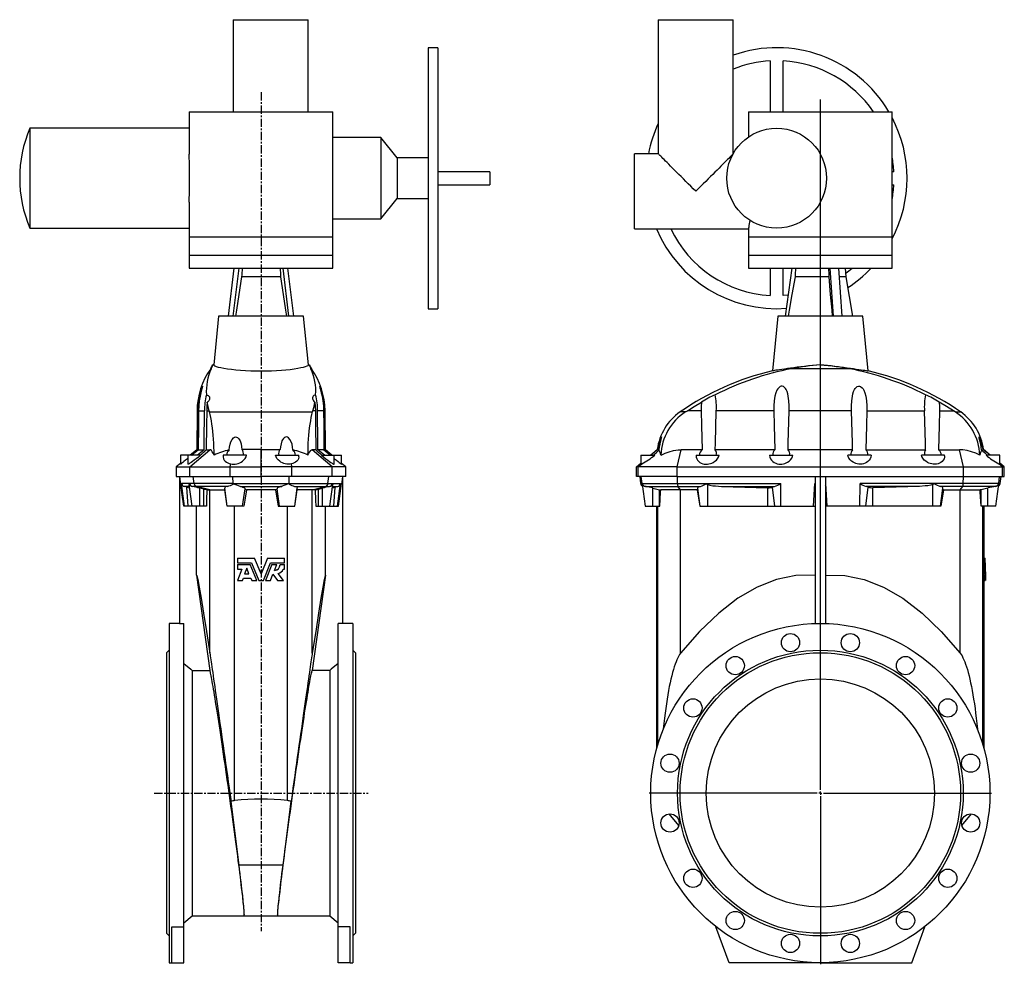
# Model space of a CAD drawing. Extents: x -481 to 1028, y -500 to 1739.
# Tile 2 of 2: x -481 to 1028, y 291 to 1739. Entities that reach past the tile are written whole.
import ezdxf

# ---------------------------------------------------------------- set-up
doc = ezdxf.new("R2010")
doc.units = 0
doc.linetypes.add('CENTERX2', pattern=[20.32, 12.7, -2.54, 2.54, -2.54])
doc.layers.get('0').update_dxf_attribs({"linetype": 'CONTINUOUS'})
doc.layers.add('FORMAT', color=7, linetype='CONTINUOUS')

# ---------------------------------------------------------------- blocks, each defined once
blk = doc.blocks.new('SW_CENTERMARKSYMBOL_0')
at = {"layer": 'FORMAT', "color": 0}
for p, q in [((0, 5), (0, 1063.1)), ((-5, 0), (-262.5, 0)), ((0, 0), (-2.5, 0)), ((0, 0), (0, 2.5)), ((0, 0), (0, -2.5)), ((0, 0), (2.5, 0)), ((5, 0), (262.5, 0)), ((0, -5), (0, -262.5))]:
    blk.add_line(p, q, dxfattribs=at)

msp = doc.modelspace()

# ---------------------------------------------------------------- linework, layer by layer
at = {"color": 7, "linetype": 'CONTINUOUS'}
for p, q in [((-153.6, 1739.4), (-153.6, 1598.4)), ((-153.6, 1739.4), (-38.6, 1739.4)), ((-38.6, 1598.4), (-38.6, 1739.4)), ((497.9, 1739.4), (497.9, 1533.9)), ((497.9, 1739.4), (612.9, 1739.4)), ((612.9, 1534.2), (612.9, 1739.4)), ((159.9, 1696.4), (144.9, 1696.4)), ((144.9, 1696.4), (144.9, 1296.4)), ((159.9, 1696.4), (159.9, 1296.4)), ((669.4, 1676.1), (669.4, 1598.4)), ((689.4, 1598.4), (689.4, 1676.1)), ((-221.1, 1598.4), (-221.1, 1533.3)), ((-221.1, 1598.4), (-1.1, 1598.4)), ((-1.1, 1406.4), (-1.1, 1598.4)), ((636.4, 1598.4), (636.4, 1559.7)), ((636.4, 1598.4), (856.4, 1598.4)), ((856.4, 1406.4), (856.4, 1598.4)), ((-221.1, 1572.9), (-465.6, 1572.9)), ((-465.6, 1572.9), (-465.6, 1419.9)), ((72.6, 1558.8), (-1.1, 1558.8)), ((97.4, 1527.7), (72.6, 1558.8)), ((72.6, 1558.8), (72.6, 1434)), ((144.9, 1527.7), (97.4, 1527.7)), ((97.4, 1527.7), (97.4, 1465.1)), ((497.9, 1533.9), (461.4, 1533.9)), ((461.4, 1418.9), (461.4, 1533.9)), ((239.9, 1506.4), (159.9, 1506.4)), ((239.9, 1506.4), (239.9, 1486.4)), ((859.1, 1506.4), (856.4, 1506.4)), ((159.9, 1486.4), (239.9, 1486.4)), ((856.4, 1486.4), (859.1, 1486.4)), ((72.6, 1434), (97.4, 1465.1)), ((97.4, 1465.1), (144.9, 1465.1)), ((-221.1, 1459.5), (-221.1, 1406.4)), ((-465.6, 1419.9), (-221.1, 1419.9)), ((-1.1, 1434), (72.6, 1434)), ((636.4, 1420.9), (636.4, 1406.4)), ((-221.1, 1406.4), (-221.1, 1378.4)), ((-1.1, 1378.4), (-1.1, 1406.4)), ((461.4, 1418.9), (636.4, 1418.9)), ((636.4, 1406.4), (636.4, 1378.4)), ((856.4, 1378.4), (856.4, 1406.4)), ((-221.1, 1378.4), (-221.1, 1358.4)), ((-1.1, 1358.4), (-1.1, 1378.4)), ((636.4, 1378.4), (636.4, 1358.4)), ((856.4, 1358.4), (856.4, 1378.4)), ((-221.1, 1358.4), (-1.1, 1358.4)), ((-161.2, 1284.9), (-152.3, 1358.4)), ((-153.7, 1284.9), (-144.8, 1358.4)), ((-68.5, 1284.9), (-77.4, 1358.4)), ((-61, 1284.9), (-69.9, 1358.4)), ((636.4, 1358.4), (856.4, 1358.4)), ((669.4, 1358.4), (669.4, 1316.7)), ((689.4, 1316.7), (689.4, 1358.4)), ((692.9, 1284.9), (703.2, 1358.4)), ((766.7, 1284.9), (761.5, 1358.4)), ((779.7, 1284.9), (774.5, 1358.4)), ((785.8, 1345.4), (785.1, 1358.4)), ((796.4, 1284.9), (785.8, 1345.2)), ((-176.1, 1284.9), (-183.7, 1210.3)), ((-46.1, 1284.9), (-176.1, 1284.9)), ((-38.5, 1210.3), (-46.1, 1284.9)), ((144.9, 1296.4), (159.9, 1296.4)), ((681.4, 1284.9), (672.9, 1201)), ((746.4, 1284.9), (681.4, 1284.9)), ((811.4, 1284.9), (746.4, 1284.9)), ((819.9, 1201), (811.4, 1284.9)), ((-183.7, 1210.3), (-185.1, 1210.3)), ((-38.5, 1210.3), (-37.1, 1210.3)), ((746.4, 1210.3), (746.4, 1210.3)), ((-209.2, 1139.9), (-209.7, 1080.2)), ((-190.2, 1138.1), (-190.7, 1139.9)), ((-32, 1138.1), (-31.5, 1139.9)), ((-12.5, 1080.2), (-13, 1139.9)), ((539.7, 1138.1), (542.5, 1139.9)), ((953.1, 1138.1), (950.3, 1139.9)), ((-234.6, 1071.9), (-234.6, 1058)), ((-223.1, 1071.9), (-234.6, 1071.9)), ((-223.1, 1071.9), (-223.1, 1058.2)), ((-203.7, 1071.9), (-223.1, 1071.9)), ((-209.7, 1080.2), (-219.6, 1071.9)), ((-208.7, 1080.2), (-209.7, 1080.2)), ((-207.6, 1080.2), (-198.2, 1080.2)), ((-195.1, 1080.2), (-189.4, 1080.2)), ((-169.1, 1071.9), (-169.1, 1069.5)), ((-133.3, 1071.9), (-169.1, 1071.9)), ((-88.9, 1071.9), (-53.1, 1071.9)), ((-53.1, 1069.5), (-53.1, 1071.9)), ((-27, 1080.2), (-32.8, 1080.2)), ((-14.6, 1080.2), (-24, 1080.2)), ((-18.5, 1071.9), (0.9, 1071.9)), ((-13.5, 1080.2), (-12.5, 1080.2)), ((-2.5, 1071.9), (-12.5, 1080.2)), ((0.9, 1058.2), (0.9, 1071.9)), ((0.9, 1071.9), (12.4, 1071.9)), ((12.4, 1058), (12.4, 1071.9)), ((471.4, 1071.9), (471.4, 1058.3)), ((471.4, 1071.9), (492.4, 1071.9)), ((485.9, 1071.9), (496.4, 1080.7)), ((565.2, 1080.2), (532.9, 1080.2)), ((555.9, 1071.9), (555.9, 1070.7)), ((555.9, 1071.9), (591.5, 1071.9)), ((676.8, 1080.2), (585.2, 1080.2)), ((668.4, 1071.9), (704.3, 1071.9)), ((795.9, 1080.2), (697, 1080.2)), ((824.4, 1071.9), (788.6, 1071.9)), ((816.1, 1080.2), (907.6, 1080.2)), ((936.9, 1071.9), (901.4, 1071.9)), ((927.6, 1080.2), (959.9, 1080.2)), ((936.9, 1070.7), (936.9, 1071.9)), ((1007, 1071.9), (996.4, 1080.7)), ((1021.4, 1071.9), (1000.4, 1071.9)), ((1021.4, 1058.3), (1021.4, 1071.9)), ((-234.6, 1059.3), (-241.1, 1053.9)), ((-158.5, 1053.9), (-157.6, 1058.7)), ((-63.7, 1053.9), (-64.6, 1058.7)), ((18.9, 1053.9), (12.4, 1059.3)), ((464.4, 1053.9), (471.4, 1059.8)), ((467, 1053.9), (472.7, 1058.7)), ((1025.9, 1053.9), (1020.2, 1058.7)), ((1028.4, 1053.9), (1021.4, 1059.8)), ((-241.1, 1053.9), (-241.1, 1038.9)), ((-241.1, 1053.9), (-220.2, 1053.9)), ((-220.2, 1053.9), (-158.5, 1053.9)), ((-158.5, 1053.9), (-111.1, 1053.9)), ((-158.5, 1038.9), (-158.5, 1053.9)), ((-63.7, 1053.9), (-111.1, 1053.9)), ((-63.7, 1038.9), (-63.7, 1053.9)), ((-2, 1053.9), (-63.7, 1053.9)), ((18.9, 1053.9), (-2, 1053.9)), ((18.9, 1038.9), (18.9, 1053.9)), ((464.4, 1038.9), (464.4, 1053.9)), ((467, 1053.9), (464.4, 1053.9)), ((467, 1038.9), (467, 1053.9)), ((527, 1053.9), (467, 1053.9)), ((527, 1053.9), (965.9, 1053.9)), ((965.9, 1053.9), (1025.9, 1053.9)), ((1025.9, 1038.9), (1025.9, 1053.9)), ((1025.9, 1053.9), (1028.4, 1053.9)), ((1028.4, 1038.9), (1028.4, 1053.9)), ((-241.1, 1038.9), (-220.2, 1038.9)), ((-236.1, 1038.9), (-236.1, 813.8)), ((-229.7, 993.9), (-234.6, 1028.2)), ((-216.7, 993.9), (-221.3, 1026.9)), ((-220.2, 1038.9), (-158.5, 1038.9)), ((-158.5, 1038.9), (-111.1, 1038.9)), ((-63.7, 1038.9), (-111.1, 1038.9)), ((-2, 1038.9), (-63.7, 1038.9)), ((-5.5, 993.9), (-0.9, 1026.9)), ((18.9, 1038.9), (-2, 1038.9)), ((7.5, 993.9), (12.4, 1028.2)), ((13.9, 1038.9), (13.9, 813.8)), ((467, 1038.9), (464.4, 1038.9)), ((527, 1038.9), (467, 1038.9)), ((469.4, 1038.9), (470.9, 1028.2)), ((473, 1027.2), (477.7, 993.9)), ((527, 1038.9), (965.9, 1038.9)), ((735.9, 993.9), (737.8, 1028.2)), ((738.4, 1038.9), (738.4, 813.8)), ((754.4, 1038.9), (754.4, 813.8)), ((756.9, 993.9), (755, 1028.2)), ((965.9, 1038.9), (1025.9, 1038.9)), ((1015.2, 993.9), (1019.9, 1027.2)), ((1021.9, 1028.2), (1023.4, 1038.9)), ((1025.9, 1038.9), (1028.4, 1038.9)), ((-199, 1019.7), (-205.1, 1021.3)), ((-194.2, 1018.5), (-189.6, 1018.5)), ((-189.6, 1018.5), (-166.5, 1018.5)), ((-162.9, 993.9), (-166.7, 1021.5)), ((-166.4, 1018.9), (-166.5, 1018.5)), ((-139.3, 993.9), (-135.6, 1020.3)), ((-88.9, 1018.5), (-133.3, 1018.5)), ((-82.9, 993.9), (-86.6, 1020.3)), ((-59.3, 993.9), (-55.5, 1021.5)), ((-55.8, 1018.9), (-55.7, 1018.5)), ((-32.6, 1018.5), (-55.7, 1018.5)), ((-28, 1018.5), (-32.6, 1018.5)), ((-23.2, 1019.7), (-17.1, 1021.3)), ((489.4, 1021.5), (499.8, 1018.9)), ((499.8, 1018.9), (501.7, 1018.5)), ((532.1, 1018.5), (501.7, 1018.5)), ((557.5, 1018.5), (532.1, 1018.5)), ((562.4, 993.9), (558.5, 1021.3)), ((594.6, 1024), (666, 1022)), ((898.3, 1024), (826.9, 1022)), ((930.5, 993.9), (934.3, 1021.3)), ((935.4, 1018.5), (960.8, 1018.5)), ((960.8, 1018.5), (991.2, 1018.5)), ((993, 1018.9), (991.2, 1018.5)), ((1003.4, 1021.5), (993, 1018.9)), ((-228.2, 993.9), (-229.7, 993.9)), ((-222.6, 993.9), (-228.2, 993.9)), ((-216.7, 993.9), (-222.6, 993.9)), ((-205.1, 993.9), (-216.7, 993.9)), ((-210.1, 887.7), (-210.1, 993.9)), ((-199, 993.9), (-205.1, 993.9)), ((-194.9, 993.9), (-199, 993.9)), ((-139.3, 993.9), (-162.9, 993.9)), ((-162.9, 993.9), (-162.9, 993.9)), ((-137.5, 993.9), (-139.3, 993.9)), ((-84.7, 993.9), (-82.9, 993.9)), ((-82.9, 993.9), (-59.3, 993.9)), ((-59.3, 993.9), (-59.3, 993.9)), ((-27.3, 993.9), (-23.2, 993.9)), ((-23.2, 993.9), (-17.1, 993.9)), ((-17.1, 993.9), (-5.5, 993.9)), ((-12.1, 887.7), (-12.1, 993.9)), ((-5.5, 993.9), (0.4, 993.9)), ((0.4, 993.9), (6, 993.9)), ((6, 993.9), (7.5, 993.9)), ((477.7, 993.9), (489.4, 993.9)), ((489.4, 993.9), (499.8, 993.9)), ((495.4, 993.9), (495.4, 621.7)), ((499.8, 993.9), (500.1, 993.9)), ((561.7, 993.9), (562.4, 993.9)), ((562.4, 993.9), (573.9, 993.9)), ((573.9, 993.9), (666, 993.9)), ((666, 993.9), (676.5, 993.9)), ((676.5, 993.9), (685.8, 993.9)), ((685.8, 993.9), (735.9, 993.9)), ((735.9, 993.9), (738.4, 993.9)), ((756.9, 993.9), (754.4, 993.9)), ((807, 993.9), (756.9, 993.9)), ((816.3, 993.9), (807, 993.9)), ((826.9, 993.9), (816.3, 993.9)), ((918.9, 993.9), (826.9, 993.9)), ((930.5, 993.9), (918.9, 993.9)), ((931.2, 993.9), (930.5, 993.9)), ((993, 993.9), (992.8, 993.9)), ((1003.4, 993.9), (993, 993.9)), ((997.4, 913.9), (997.4, 993.9)), ((1015.2, 993.9), (1003.4, 993.9)), ((-147.2, 913.9), (-120.9, 913.9)), ((-147.2, 913.9), (-147.2, 906.8)), ((-147.2, 906.8), (-125.8, 906.8)), ((-125.8, 906.8), (-114.7, 879.6)), ((-111.1, 889.9), (-120.9, 913.9)), ((-120.9, 913.9), (-120.9, 913.9)), ((-111.1, 889.9), (-120.9, 913.9)), ((-101.3, 913.9), (-111.1, 889.9)), ((-101.3, 913.9), (-111.1, 889.9)), ((-107.5, 879.6), (-96.4, 906.8)), ((-101.3, 913.9), (-75, 913.9)), ((-101.3, 913.9), (-101.3, 913.9)), ((-96.4, 906.8), (-75, 906.8)), ((-75, 906.8), (-75, 913.9)), ((995.9, 913.9), (995.9, 906.8)), ((995.9, 913.9), (997.9, 913.9)), ((995.9, 906.8), (997.9, 906.8)), ((997.2, 906.8), (997.2, 904)), ((997.9, 913.9), (999.3, 913.9)), ((997.9, 913.9), (997.9, 906.8)), ((997.9, 906.8), (999.2, 906.8)), ((999.2, 906.8), (999.4, 879.6)), ((999.4, 889.9), (999.3, 913.9)), ((-147.2, 904), (-147.2, 897.2)), ((-147.2, 904), (-127.7, 904)), ((-147.2, 897.2), (-140.5, 897.2)), ((-140.5, 897.2), (-147.2, 879.6)), ((-133.1, 898.4), (-136.4, 889.9)), ((-133, 898.4), (-136.2, 889.9)), ((-129.6, 889.9), (-133.1, 898.4)), ((-117.7, 879.6), (-127.7, 904)), ((-127.6, 904), (-127.7, 904)), ((-117.6, 879.6), (-127.6, 904)), ((-94.6, 904), (-104.5, 879.6)), ((-94.5, 904), (-104.5, 879.6)), ((-94.5, 904), (-94.6, 904)), ((-94.5, 904), (-86.8, 904)), ((-90.5, 895.1), (-86.8, 904)), ((-81.8, 904), (-82, 904)), ((-81.8, 904), (-75, 904)), ((-77, 897.2), (-75, 897.2)), ((-75, 897.2), (-75, 904)), ((995.9, 904), (995.9, 897.2)), ((995.9, 904), (997.9, 904)), ((996.4, 897.2), (995.9, 879.6)), ((995.9, 897.2), (997.9, 897.2)), ((997.9, 904), (997.9, 897.2)), ((997.9, 904), (999.1, 904)), ((998.4, 897.2), (997.9, 879.6)), ((997.9, 897.2), (998.4, 897.2)), ((998.8, 898.4), (998.7, 889.9)), ((999, 889.9), (998.8, 898.4)), ((999.4, 879.6), (999.1, 904)), ((-210.1, 887.7), (-189.5, 741.7)), ((-147.2, 879.6), (-139.6, 879.6)), ((-139.6, 879.6), (-138.1, 883.4)), ((-139.5, 879.6), (-139.6, 879.6)), ((-139.5, 879.6), (-138, 883.4)), ((-138.1, 883.4), (-126.9, 883.4)), ((-136.4, 889.9), (-129.6, 889.9)), ((-126.9, 883.4), (-125.4, 879.6)), ((-125.4, 879.6), (-117.7, 879.6)), ((-117.6, 879.6), (-117.7, 879.6)), ((-114.7, 879.6), (-107.5, 879.6)), ((-104.5, 879.6), (-104.5, 879.6)), ((-104.5, 879.6), (-96.8, 879.6)), ((-96.8, 879.6), (-92.9, 889.2)), ((-93, 889.2), (-85.7, 879.6)), ((-92.9, 889.2), (-85.6, 879.6)), ((-85.6, 879.6), (-85.7, 879.6)), ((-85.6, 879.6), (-76.7, 879.6)), ((-76.7, 879.6), (-84.9, 890.5)), ((-12.1, 887.7), (-32.6, 741.7)), ((995.9, 879.6), (997.9, 879.6)), ((997.2, 879.6), (997.4, 879.6)), ((997.4, 621.7), (997.4, 879.6)), ((997.9, 879.6), (998.4, 879.6)), ((998.4, 879.6), (998.5, 883.4)), ((998.5, 883.4), (999.1, 883.4)), ((998.6, 879.6), (999.2, 879.6)), ((998.7, 889.9), (999, 889.9)), ((999.1, 883.4), (999.2, 879.6)), ((999.4, 879.6), (999.4, 889.9)), ((999.4, 879.6), (999.4, 879.6)), ((-236.1, 813.9), (-252.1, 813.9)), ((-252.1, 813.9), (-252.1, 293.9)), ((-236.1, 813.8), (-229.6, 813.8)), ((-229.6, 349), (-229.6, 813.8)), ((13.9, 813.8), (7.4, 813.8)), ((7.4, 349), (7.4, 813.8)), ((29.9, 813.9), (13.9, 813.9)), ((29.9, 813.9), (29.9, 293.9)), ((-252.1, 772.9), (-256.1, 768.9)), ((33.9, 768.9), (29.9, 772.9)), ((-256.1, 768.9), (-256.1, 338.9)), ((33.9, 768.9), (33.9, 338.9)), ((-216.5, 741.7), (-216.5, 365.9)), ((-216.5, 741.7), (-189.5, 741.7)), ((-5.7, 741.7), (-32.6, 741.7)), ((-5.7, 741.7), (-5.7, 365.9)), ((-144.8, 443.2), (-157.1, 541.2)), ((-77.4, 443.2), (-65.1, 541.2)), ((529.4, 504.2), (514.5, 522)), ((963.4, 504.2), (978.3, 522)), ((-229.6, 354.9), (-216.5, 365.9)), ((-216.5, 365.9), (-136.9, 365.9)), ((-136.9, 365.9), (-85.3, 365.9)), ((-85.3, 365.9), (-5.7, 365.9)), ((-5.7, 365.9), (7.4, 354.9)), ((-247.6, 349), (-229.6, 349)), ((-247.6, 293.9), (-247.6, 349)), ((-229.6, 293.9), (-229.6, 349)), ((25.4, 349), (7.4, 349)), ((7.4, 293.9), (7.4, 349)), ((25.4, 293.9), (25.4, 349)), ((606.4, 293.9), (586.4, 349)), ((886.4, 293.9), (906.5, 349)), ((-256.1, 338.9), (-252.1, 334.9)), ((29.9, 334.9), (33.9, 338.9)), ((-252.1, 293.9), (-247.6, 293.9)), ((-247.6, 293.9), (-229.6, 293.9)), ((25.4, 293.9), (7.4, 293.9)), ((25.4, 293.9), (29.9, 293.9)), ((746.4, 293.9), (606.4, 293.9)), ((746.4, 293.9), (886.4, 293.9))]:
    msp.add_line(p, q, dxfattribs=at)
at = {"color": 8, "linetype": 'CONTINUOUS'}
for p, q in [((-221.1, 1406.4), (-1.1, 1406.4)), ((636.4, 1406.4), (746.4, 1406.4)), ((746.4, 1406.4), (856.4, 1406.4)), ((-221.1, 1378.4), (-1.1, 1378.4)), ((636.4, 1378.4), (856.4, 1378.4)), ((-81.4, 1345.4), (-140.8, 1345.4)), ((-81.4, 1345.2), (-140.8, 1345.2)), ((759.2, 1345.4), (707.8, 1345.4)), ((759.3, 1345.2), (707.8, 1345.2)), ((785.8, 1345.4), (775.4, 1345.4)), ((785.8, 1345.2), (775.4, 1345.2)), ((-187.4, 1204.4), (-188.3, 1204.4)), ((-34.8, 1204.4), (-33.9, 1204.4)), ((790.4, 1204.4), (702.5, 1204.4)), ((-208.2, 1139.9), (-209.2, 1139.9)), ((-207, 1139.9), (-197.9, 1139.9)), ((-194.4, 1139.9), (-190.7, 1139.9)), ((-190.2, 1138.1), (-32, 1138.1)), ((-27.8, 1139.9), (-31.5, 1139.9)), ((-15.2, 1139.9), (-24.3, 1139.9)), ((-14, 1139.9), (-13, 1139.9)), ((539.7, 1138.1), (531.3, 1138.1)), ((563.7, 1139.9), (542.5, 1139.9)), ((675.2, 1139.9), (586.8, 1139.9)), ((794.3, 1139.9), (698.6, 1139.9)), ((817.6, 1139.9), (906, 1139.9)), ((929.1, 1139.9), (950.3, 1139.9)), ((953.1, 1138.1), (961.5, 1138.1)), ((-220.2, 1053.9), (-189.4, 1080.2)), ((-111.1, 1053.9), (-111.1, 1080.7)), ((-2, 1053.9), (-32.8, 1080.2)), ((527, 1053.9), (532.9, 1080.2)), ((965.9, 1053.9), (959.9, 1080.2)), ((-220.2, 1038.9), (-220.2, 1053.9)), ((-111.1, 1038.9), (-111.1, 1053.9)), ((-2, 1038.9), (-2, 1053.9)), ((527, 1038.9), (527, 1053.9)), ((965.9, 1038.9), (965.9, 1053.9)), ((-234.6, 1028.2), (-234.6, 1028.2)), ((-221.3, 1028.2), (-233, 1028.2)), ((-228.2, 993.9), (-233, 1028.2)), ((-213.7, 1028.2), (-221.3, 1028.2)), ((-213.7, 1028.2), (-215.2, 1038.9)), ((-154, 1028.2), (-213.7, 1028.2)), ((-154, 1028.2), (-154.2, 1038.9)), ((-154, 1028.2), (-68.2, 1028.2)), ((-68.2, 1028.2), (-68, 1038.9)), ((-68.2, 1028.2), (-8.5, 1028.2)), ((-8.5, 1028.2), (-7, 1038.9)), ((-8.5, 1028.2), (-0.9, 1028.2)), ((-0.9, 1028.2), (10.8, 1028.2)), ((6, 993.9), (10.8, 1028.2)), ((12.4, 1028.2), (12.4, 1028.2)), ((473, 1028.2), (470.9, 1028.2)), ((473, 1028.2), (471.5, 1038.9)), ((473, 1028.2), (527.4, 1028.2)), ((527.4, 1028.2), (527.2, 1038.9)), ((527.4, 1028.2), (571.5, 1028.2)), ((571.5, 1028.2), (685.6, 1028.2)), ((573.9, 993.9), (573.9, 1026.9)), ((685.8, 993.9), (685.6, 1028.2)), ((737.8, 1028.2), (738.4, 1028.2)), ((755, 1028.2), (754.4, 1028.2)), ((807, 993.9), (807.3, 1028.2)), ((921.4, 1028.2), (807.3, 1028.2)), ((918.9, 993.9), (918.9, 1026.9)), ((965.4, 1028.2), (921.4, 1028.2)), ((965.4, 1028.2), (965.7, 1038.9)), ((1019.8, 1028.2), (965.4, 1028.2)), ((1019.8, 1028.2), (1021.3, 1038.9)), ((1019.8, 1028.2), (1021.9, 1028.2)), ((-220.9, 1024), (-228.8, 1024)), ((-222.6, 993.9), (-224.7, 1023)), ((-210.1, 1024), (-216.2, 1024)), ((-162.5, 1024), (-210.1, 1024)), ((-189.6, 1018.5), (-210.1, 1024)), ((-205.1, 993.9), (-205.1, 1021.3)), ((-199, 993.9), (-199, 1019.7)), ((-189.6, 768.2), (-189.6, 1018.5)), ((-142.8, 1024), (-79.4, 1024)), ((-59.7, 1024), (-12.1, 1024)), ((-32.6, 1018.5), (-12.1, 1024)), ((-32.6, 768.2), (-32.6, 1018.5)), ((-23.2, 993.9), (-23.2, 1019.7)), ((-17.1, 993.9), (-17.1, 1021.3)), ((-12.1, 1024), (-6, 1024)), ((-1.3, 1024), (6.6, 1024)), ((0.4, 993.9), (2.5, 1023)), ((478.2, 1024), (528.1, 1024)), ((489.4, 993.9), (489.4, 1021.5)), ((499.8, 993.9), (499.8, 1018.9)), ((528.1, 1024), (562.7, 1024)), ((532.1, 1018.5), (528.1, 1024)), ((532.1, 768.2), (532.1, 1018.5)), ((594.6, 1024), (676.3, 1024)), ((666, 993.9), (666, 1022)), ((676.5, 993.9), (673, 1023)), ((816.3, 993.9), (819.8, 1023)), ((898.3, 1024), (816.5, 1024)), ((826.9, 993.9), (826.9, 1022)), ((964.7, 1024), (930.2, 1024)), ((960.8, 1018.5), (964.7, 1024)), ((960.8, 768.2), (960.8, 1018.5)), ((1014.7, 1024), (964.7, 1024)), ((993, 993.9), (993, 1018.9)), ((1003.4, 993.9), (1003.4, 1021.5)), ((-151.6, 542.3), (-151.6, 993.9)), ((-70.6, 542.3), (-70.6, 993.9)), ((497.4, 628.7), (497.4, 993.9)), ((995.4, 628.7), (995.4, 993.9)), ((-77.4, 443.2), (-144.8, 443.2))]:
    msp.add_line(p, q, dxfattribs=at)
at = {"color": 7, "linetype": 'CONTINUOUS'}
for points in [[(-221.1, 1459.5), (-221.1, 1460.2), (-221.1, 1465.7), (-221, 1471.4), (-220.9, 1477.4), (-220.8, 1483.5), (-220.7, 1489.8), (-220.7, 1496.2), (-220.7, 1502.7), (-220.8, 1509.2), (-220.9, 1515.4), (-221, 1521.4), (-221.1, 1527.5), (-221.1, 1533.3)], [(555.4, 1476.4), (551.6, 1480.2), (547.8, 1484.1), (544, 1487.8), (540.2, 1491.6), (536.6, 1495.3), (533, 1498.8), (529.5, 1502.3), (526.1, 1505.7), (522.9, 1508.9), (519.8, 1512), (516.9, 1515), (514.1, 1517.7), (511.5, 1520.3), (509.1, 1522.7), (507, 1524.9), (505, 1526.8), (503.3, 1528.5), (501.8, 1530), (500.5, 1531.3), (499.5, 1532.3), (498.7, 1533.1), (498.2, 1533.6), (498, 1533.9), (497.9, 1533.9)], [(612.5, 1533.5), (612.1, 1533.1), (611.4, 1532.3), (610.3, 1531.3), (609.1, 1530), (607.6, 1528.5), (605.9, 1526.8), (603.9, 1524.9), (601.7, 1522.7), (599.3, 1520.3), (596.8, 1517.7), (594, 1515), (591.1, 1512), (588, 1508.9), (584.7, 1505.7), (581.4, 1502.3), (577.9, 1498.8), (574.3, 1495.3), (570.6, 1491.6), (566.9, 1487.8), (563.1, 1484.1), (559.3, 1480.2), (555.4, 1476.4)], [(-140.8, 1345.2), (-145, 1318), (-148.8, 1294), (-150.2, 1284.9)], [(-140.2, 1358.4), (-140.7, 1348.5), (-140.8, 1345.4)], [(-140.8, 1345.4), (-140.8, 1345.3), (-140.8, 1345.2)], [(-82, 1358.4), (-81.5, 1348.5), (-81.4, 1345.4)], [(-81.4, 1345.4), (-81.4, 1345.3), (-81.4, 1345.2)], [(-81.4, 1345.2), (-77.2, 1318), (-73.4, 1294), (-72, 1284.9)], [(707.8, 1345.2), (702.9, 1318), (698.6, 1294), (697, 1284.9)], [(708.5, 1358.4), (708, 1348.5), (707.8, 1345.4)], [(707.8, 1345.4), (707.8, 1345.3), (707.8, 1345.2)], [(758.9, 1358.4), (759.2, 1348.5), (759.2, 1345.4)], [(759.2, 1345.4), (759.2, 1345.3), (759.3, 1345.2)], [(759.3, 1345.2), (761.7, 1318), (763.8, 1294), (764.7, 1284.9)], [(697.5, 1317.3), (697.4, 1317.3), (689.4, 1316.7)], [(-183.7, 1210.3), (-183.3, 1209.6), (-181.9, 1208.8), (-179.7, 1207.9), (-176.6, 1207), (-172.7, 1206.1), (-167.9, 1205.2), (-162.5, 1204.3), (-156.3, 1203.5), (-149.6, 1202.8), (-142.4, 1202.2), (-134.8, 1201.7), (-126.9, 1201.3), (-119, 1201.1), (-111.1, 1201), (-103.1, 1201.1), (-95.1, 1201.3), (-87.4, 1201.7), (-79.9, 1202.2), (-72.9, 1202.8), (-66.3, 1203.4), (-60.3, 1204.2), (-54.8, 1205.1), (-50.1, 1206), (-46.1, 1206.9), (-42.9, 1207.8), (-40.5, 1208.7), (-39, 1209.5), (-38.5, 1210.3)], [(746.4, 1210.3), (740.3, 1209.8), (734.3, 1209.2), (728.1, 1208.6), (722.1, 1207.9), (716.4, 1207.2), (710.9, 1206.6), (705.6, 1205.9), (700.5, 1205.2), (695.8, 1204.5), (691.6, 1203.9), (687.6, 1203.3), (684, 1202.8), (681, 1202.3), (678.4, 1201.9), (676.3, 1201.6), (674.7, 1201.3), (673.4, 1201.1), (672.9, 1201)], [(746.4, 1210.3), (752.5, 1209.8), (758.6, 1209.2), (764.7, 1208.6), (770.8, 1207.9), (776.4, 1207.2), (781.9, 1206.6), (787.3, 1205.9), (792.4, 1205.2), (797, 1204.5), (801.3, 1203.9), (805.3, 1203.3), (808.9, 1202.8), (811.9, 1202.3), (814.4, 1201.9), (816.6, 1201.6), (818.2, 1201.3), (819.5, 1201.1), (819.9, 1201)], [(-208.2, 1139.9), (-207.9, 1147.4), (-207.1, 1154.9), (-205.7, 1162.2), (-204.9, 1165.8), (-203.9, 1169.3), (-202.9, 1172.6), (-202.3, 1174.2), (-201.8, 1175.6), (-201.2, 1176.9), (-200.9, 1177.5), (-200.8, 1177.4), (-200.9, 1176.9), (-201.4, 1175.3), (-201.9, 1173.6), (-202.4, 1171.7), (-203.5, 1167.2), (-204.6, 1162.5), (-205.8, 1155.1), (-206.6, 1147.5), (-207, 1139.9)], [(-14, 1139.9), (-14.3, 1147.4), (-15.1, 1154.9), (-16.5, 1162.2), (-17.3, 1165.8), (-18.3, 1169.3), (-19.3, 1172.6), (-19.9, 1174.2), (-20.4, 1175.6), (-21, 1176.9), (-21.3, 1177.5), (-21.4, 1177.4), (-21.2, 1176.9), (-20.8, 1175.3), (-20.3, 1173.6), (-19.8, 1171.7), (-18.7, 1167.2), (-17.6, 1162.5), (-16.4, 1155.1), (-15.5, 1147.5), (-15.2, 1139.9)], [(698.6, 1139.9), (698.6, 1147.4), (698.2, 1154.9), (697.3, 1162.2), (696.5, 1165.8), (695.4, 1169.3), (693.9, 1172.6), (692.9, 1174.2), (691.6, 1175.6), (689.8, 1176.9), (688.1, 1177.5), (686.2, 1177.4), (684.6, 1176.9), (682.5, 1175.3), (681.1, 1173.6), (679.9, 1171.7), (678.1, 1167.2), (676.8, 1162.5), (675.7, 1155.1), (675.2, 1147.5), (675.2, 1139.9)], [(794.3, 1139.9), (794.2, 1147.4), (794.6, 1154.9), (795.6, 1162.2), (796.3, 1165.8), (797.4, 1169.3), (799, 1172.6), (800, 1174.2), (801.2, 1175.6), (803, 1176.9), (804.8, 1177.5), (806.6, 1177.4), (808.2, 1176.9), (810.3, 1175.3), (811.8, 1173.6), (812.9, 1171.7), (814.8, 1167.2), (816, 1162.5), (817.2, 1155.1), (817.6, 1147.5), (817.6, 1139.9)], [(-194.8, 1164.4), (-193.6, 1163.9), (-192.2, 1163.2), (-191.1, 1162.3), (-190.3, 1161.1), (-189.9, 1159.9), (-189.9, 1158.5), (-190.3, 1157), (-191.2, 1155.3), (-192.7, 1153.7), (-193.6, 1153)], [(-27.4, 1164.4), (-28.6, 1163.9), (-30, 1163.2), (-31.1, 1162.3), (-31.9, 1161.1), (-32.3, 1159.9), (-32.3, 1158.5), (-31.9, 1157), (-30.9, 1155.3), (-29.5, 1153.7), (-28.6, 1153)], [(-193.6, 1153), (-194.1, 1146.5), (-194.4, 1139.9)], [(-190.7, 1139.9), (-192.4, 1146.5), (-193.6, 1153)], [(-31.5, 1139.9), (-29.8, 1146.5), (-28.6, 1153)], [(-28.6, 1153), (-28.1, 1146.5), (-27.8, 1139.9)], [(542.5, 1139.9), (553.2, 1146.5), (564.2, 1153)], [(564.2, 1153), (563.8, 1146.5), (563.7, 1139.9)], [(928.7, 1153), (929.1, 1146.5), (929.1, 1139.9)], [(950.3, 1139.9), (939.6, 1146.5), (928.7, 1153)], [(-208.7, 1080.2), (-208.6, 1090.1), (-208.2, 1139.9)], [(-207, 1139.9), (-207.2, 1117.5), (-207.6, 1080.2)], [(-198.2, 1080.2), (-198.2, 1090.1), (-197.9, 1139.9)], [(-194.4, 1139.9), (-194.7, 1117.5), (-195.1, 1080.2)], [(-183.1, 1071.9), (-183.2, 1078.1), (-183.3, 1084.2), (-183.6, 1090.4), (-183.9, 1096.5), (-184.4, 1102.5), (-184.9, 1108.3), (-185.6, 1114), (-186.4, 1119.3), (-187.2, 1124.6), (-188.2, 1129.4), (-189.2, 1134), (-190.2, 1138.1)], [(-39.1, 1071.9), (-39, 1078.1), (-38.9, 1084.2), (-38.6, 1090.4), (-38.3, 1096.5), (-37.8, 1102.5), (-37.2, 1108.3), (-36.6, 1114), (-35.8, 1119.3), (-35, 1124.6), (-34, 1129.4), (-33, 1134), (-32, 1138.1)], [(-27.8, 1139.9), (-27.5, 1117.5), (-27, 1080.2)], [(-24, 1080.2), (-24, 1090.1), (-24.3, 1139.9)], [(-15.2, 1139.9), (-15, 1117.5), (-14.6, 1080.2)], [(-13.5, 1080.2), (-13.6, 1090.1), (-14, 1139.9)], [(563.7, 1139.9), (564.3, 1117.5), (565.2, 1080.2)], [(585.2, 1080.2), (585.5, 1090.1), (586.8, 1139.9)], [(675.2, 1139.9), (675.8, 1117.5), (676.8, 1080.2)], [(697, 1080.2), (697.3, 1090.1), (698.6, 1139.9)], [(795.9, 1080.2), (795.6, 1090.1), (794.3, 1139.9)], [(817.6, 1139.9), (817.1, 1117.5), (816.1, 1080.2)], [(907.6, 1080.2), (907.4, 1090.1), (906, 1139.9)], [(929.1, 1139.9), (928.6, 1117.5), (927.6, 1080.2)], [(-160, 1079.9), (-159.5, 1084.3), (-158.6, 1088.5), (-157.3, 1092.5), (-155.4, 1096.1), (-153.3, 1098.4), (-151.7, 1099.4), (-150.1, 1099.7), (-148.6, 1099.6), (-147.2, 1099), (-145.4, 1097.4), (-144.1, 1095.6), (-143.2, 1093.7), (-141.8, 1089.4), (-141, 1084.8), (-140.6, 1080.7)], [(-62.2, 1079.9), (-62.7, 1084.3), (-63.6, 1088.5), (-64.9, 1092.5), (-66.8, 1096.1), (-68.9, 1098.4), (-70.5, 1099.4), (-72.1, 1099.7), (-73.6, 1099.6), (-75, 1099), (-76.8, 1097.4), (-78.1, 1095.6), (-79, 1093.7), (-80.4, 1089.4), (-81.2, 1084.8), (-81.6, 1080.7)], [(499.2, 1079.9), (499.8, 1084.3), (500.6, 1088.5), (501.4, 1092.5), (502.4, 1096.1), (502.9, 1098.4), (503.1, 1099.4), (503.1, 1099.7), (502.9, 1099.6), (502.6, 1099), (501.8, 1097.4), (501.1, 1095.6), (500.5, 1093.7), (499.2, 1089.4), (498.1, 1084.8), (497.5, 1080.7)], [(993.6, 1079.9), (993, 1084.3), (992.3, 1088.5), (991.4, 1092.5), (990.5, 1096.1), (989.9, 1098.4), (989.7, 1099.4), (989.7, 1099.7), (989.9, 1099.6), (990.3, 1099), (991, 1097.4), (991.7, 1095.6), (992.4, 1093.7), (993.7, 1089.4), (994.7, 1084.8), (995.4, 1080.7)], [(-203.7, 1071.9), (-207.2, 1069), (-210.7, 1066.2), (-213.6, 1064), (-216.3, 1061.9), (-218.3, 1060.6), (-220, 1059.4), (-221.2, 1058.7), (-222.2, 1058.2), (-222.8, 1058), (-223.1, 1058.1), (-223.1, 1058.2)], [(-218.7, 1071.9), (-216.2, 1073.9), (-213.8, 1076), (-211.2, 1078.1), (-208.7, 1080.2)], [(-183.1, 1071.9), (-184.5, 1074.7), (-185.8, 1077.1), (-187.2, 1078.9), (-188.5, 1080), (-189.4, 1080.2)], [(-157.6, 1058.7), (-155.4, 1058.3), (-153, 1058.2), (-150.6, 1058.3), (-148.2, 1058.6), (-145.9, 1059.2), (-143.8, 1060), (-141.6, 1061.1), (-139.7, 1062.4), (-137.3, 1064.5), (-135.5, 1066.8), (-134.1, 1069.3), (-133.3, 1071.9)], [(-111.1, 1080.7), (-123, 1080.7), (-134.8, 1080.7), (-140.6, 1080.7)], [(-111.1, 1080.7), (-99.2, 1080.7), (-87.3, 1080.7), (-81.6, 1080.7)], [(-64.6, 1058.7), (-66.8, 1058.3), (-69.2, 1058.2), (-71.6, 1058.3), (-74, 1058.6), (-76.3, 1059.2), (-78.4, 1060), (-80.5, 1061.1), (-82.5, 1062.4), (-84.9, 1064.5), (-86.7, 1066.8), (-88.1, 1069.3), (-88.9, 1071.9)], [(-39.1, 1071.9), (-37.7, 1074.7), (-36.4, 1077.1), (-35, 1078.9), (-33.7, 1080), (-32.8, 1080.2)], [(-18.5, 1071.9), (-15, 1069), (-11.5, 1066.2), (-8.6, 1064), (-5.9, 1061.9), (-3.9, 1060.6), (-2.2, 1059.4), (-1, 1058.7), (0, 1058.2), (0.6, 1058), (0.9, 1058.1), (0.9, 1058.2)], [(-3.5, 1071.9), (-5.9, 1073.9), (-8.4, 1076), (-11, 1078.1), (-13.5, 1080.2)], [(502.1, 1071.9), (508.3, 1074.7), (514.6, 1077.1), (521.4, 1078.9), (528.3, 1080), (532.9, 1080.2)], [(556, 1070.7), (556, 1069), (556.8, 1066.2), (558.1, 1064), (559.9, 1061.9), (561.7, 1060.6), (563.9, 1059.4), (566, 1058.7), (568.3, 1058.2), (570.7, 1058), (573.2, 1058.1), (575.6, 1058.4), (577.8, 1059), (580.1, 1059.8), (582.1, 1060.8), (584.8, 1062.5), (587, 1064.4), (589.3, 1067.1), (590.8, 1069.9), (591.5, 1071.9)], [(668.4, 1071.9), (668.9, 1069), (670, 1066.2), (671.5, 1064), (673.6, 1062), (675.6, 1060.6), (677.9, 1059.4), (680.1, 1058.7), (682.5, 1058.2), (685, 1058), (687.6, 1058.1), (689.9, 1058.5), (692.1, 1059), (694.2, 1059.9), (696.2, 1060.9), (698.7, 1062.6), (700.7, 1064.5), (702.6, 1067.2), (703.9, 1070), (704.3, 1071.9)], [(824.4, 1071.9), (824, 1069), (822.9, 1066.2), (821.4, 1064), (819.3, 1062), (817.3, 1060.6), (814.9, 1059.4), (812.7, 1058.7), (810.3, 1058.2), (807.8, 1058), (805.3, 1058.1), (803, 1058.5), (800.8, 1059), (798.6, 1059.9), (796.6, 1060.9), (794.2, 1062.6), (792.1, 1064.5), (790.2, 1067.2), (789, 1070), (788.6, 1071.9)], [(936.8, 1070.7), (936.8, 1069), (936, 1066.2), (934.8, 1064), (933, 1061.9), (931.2, 1060.6), (929, 1059.4), (926.9, 1058.7), (924.6, 1058.2), (922.1, 1058), (919.6, 1058.1), (917.3, 1058.4), (915, 1059), (912.8, 1059.8), (910.7, 1060.8), (908.1, 1062.5), (905.8, 1064.4), (903.6, 1067.1), (902, 1069.9), (901.4, 1071.9)], [(990.8, 1071.9), (984.6, 1074.7), (978.2, 1077.1), (971.5, 1078.9), (964.6, 1080), (959.9, 1080.2)], [(-223.1, 1066.8), (-223.9, 1066.2), (-226.7, 1064), (-229.2, 1062), (-231, 1060.6), (-232.5, 1059.4), (-233.5, 1058.7), (-234.2, 1058.2), (-234.5, 1058), (-234.6, 1058.1)], [(-169, 1069.5), (-169.1, 1069.1), (-168.6, 1066.4), (-167.6, 1064.3), (-166, 1062.5), (-164.2, 1061.1), (-162.1, 1060), (-160, 1059.2), (-157.6, 1058.7)], [(-53.1, 1069.5), (-53.1, 1069.1), (-53.6, 1066.4), (-54.6, 1064.3), (-56.2, 1062.5), (-58, 1061.1), (-60.1, 1060), (-62.2, 1059.2), (-64.6, 1058.7)], [(0.9, 1066.8), (1.7, 1066.2), (4.5, 1064), (7, 1062), (8.8, 1060.6), (10.3, 1059.4), (11.3, 1058.7), (12, 1058.2), (12.3, 1058), (12.4, 1058.1)], [(472.7, 1058.7), (471.9, 1058.3), (471.5, 1058.2), (471.5, 1058.3)], [(1020.2, 1058.7), (1020.9, 1058.3), (1021.3, 1058.2), (1021.4, 1058.3)], [(-236.1, 1038.9), (-234.9, 1030.6), (-234.6, 1028.2)], [(-221.3, 1028.2), (-221.3, 1028.2), (-221.3, 1026.9)], [(-154, 1027.4), (-153, 1027.7), (-152.5, 1027.8), (-151.8, 1027.6), (-148.8, 1026.2), (-146.2, 1025.1), (-143.5, 1024.2), (-142.8, 1024)], [(-68.2, 1027.4), (-69.2, 1027.7), (-69.7, 1027.8), (-70.3, 1027.6), (-73.3, 1026.2), (-76, 1025.1), (-78.7, 1024.2), (-79.4, 1024)], [(-0.9, 1028.2), (-0.9, 1028.2), (-0.9, 1026.9)], [(13.9, 1038.9), (12.7, 1030.6), (12.4, 1028.2)], [(473.2, 1027.4), (473, 1027.7), (473, 1027.8), (473, 1027.6), (473, 1027.2)], [(571.5, 1028.2), (571.5, 1028.2), (573.9, 1026.9)], [(573.9, 1026.9), (575.5, 1026.2), (577.2, 1025.8), (581.5, 1025), (585.8, 1024.6), (594.6, 1024)], [(918.9, 1026.9), (917.3, 1026.2), (915.6, 1025.8), (911.4, 1025), (907, 1024.6), (898.3, 1024)], [(921.4, 1028.2), (921.4, 1028.2), (918.9, 1026.9)], [(1019.6, 1027.4), (1019.8, 1027.7), (1019.9, 1027.8), (1019.9, 1027.6), (1019.8, 1027.2)], [(-224.7, 1023), (-227.1, 1023.6), (-228.8, 1024)], [(-194.2, 1018.5), (-197, 1019.1), (-199, 1019.7)], [(-194.2, 1018.5), (-194.7, 1003.1), (-194.9, 993.9)], [(-162.5, 1024), (-164.1, 1023.6), (-165.4, 1023.1), (-166.2, 1022.6), (-166.7, 1021.9), (-166.7, 1021.5)], [(-162.9, 993.9), (-166, 1015.3), (-166.5, 1018.5)], [(-142.8, 1024), (-140.7, 1023.6), (-138.9, 1023), (-137.5, 1022.4), (-136.4, 1021.8), (-135.8, 1021), (-135.6, 1020.3)], [(-133.3, 1018.5), (-136, 1003.1), (-137.5, 993.9)], [(-135.6, 1020.2), (-135.2, 1019.4), (-133.8, 1018.6), (-133.3, 1018.5)], [(-86.5, 1020.2), (-87, 1019.4), (-88.4, 1018.6), (-88.9, 1018.5)], [(-88.9, 1018.5), (-86.2, 1003.1), (-84.7, 993.9)], [(-79.4, 1024), (-81.5, 1023.6), (-83.3, 1023), (-84.7, 1022.4), (-85.7, 1021.8), (-86.4, 1021), (-86.6, 1020.3)], [(-59.7, 1024), (-58.1, 1023.6), (-56.8, 1023.1), (-56, 1022.6), (-55.5, 1021.9), (-55.5, 1021.5)], [(-59.3, 993.9), (-56.2, 1015.3), (-55.7, 1018.5)], [(-28, 1018.5), (-25.2, 1019.1), (-23.2, 1019.7)], [(-28, 1018.5), (-27.5, 1003.1), (-27.3, 993.9)], [(2.5, 1023), (4.9, 1023.6), (6.6, 1024)], [(500.1, 993.9), (501.4, 1015.3), (501.7, 1018.5)], [(557.5, 1018.5), (558.6, 1019.1), (558.7, 1019.7)], [(557.5, 1018.5), (560.2, 1003.1), (561.7, 993.9)], [(558.5, 1021.3), (558.6, 1022), (559.2, 1022.6), (560.2, 1023.2), (561.7, 1023.8), (562.7, 1024)], [(673, 1023), (674.6, 1023.6), (676.3, 1024)], [(819.8, 1023), (818.2, 1023.6), (816.5, 1024)], [(934.3, 1021.3), (934.2, 1022), (933.6, 1022.6), (932.6, 1023.2), (931.1, 1023.8), (930.2, 1024)], [(935.4, 1018.5), (932.7, 1003.1), (931.2, 993.9)], [(935.4, 1018.5), (934.3, 1019.1), (934.1, 1019.7)], [(992.8, 993.9), (991.4, 1015.3), (991.2, 1018.5)], [(-210.1, 887.7), (-209.5, 887.2), (-208.1, 881.1), (-205.9, 869.6), (-203, 852.5), (-199.3, 829.9), (-194.9, 801.8), (-189.6, 768.2)], [(-12.1, 887.7), (-12.7, 887.2), (-14.1, 881.1), (-16.2, 869.6), (-19.2, 852.5), (-22.9, 829.9), (-27.3, 801.8), (-32.6, 768.2)], [(738.4, 887.7), (708.8, 887.2), (679.1, 881.1), (649.6, 869.6), (620, 852.5), (590.6, 829.9), (561.3, 801.8), (532.1, 768.2)], [(754.4, 887.7), (784.1, 887.2), (813.7, 881.1), (843.3, 869.6), (872.8, 852.5), (902.3, 829.9), (931.6, 801.8), (960.8, 768.2)], [(-189.6, 768.2), (-189.3, 766.3), (-189, 764), (-188.6, 761.3), (-188.1, 758.3), (-187.7, 755), (-187.1, 751.4), (-186.5, 747.4), (-185.9, 743.1), (-185.2, 738.5), (-184.5, 733.6), (-183.8, 728.4), (-183, 722.8), (-182.1, 717), (-181.3, 710.9), (-180.3, 704.5), (-179.4, 697.8), (-178.4, 690.9), (-177.4, 683.7), (-176.3, 676.3), (-175.2, 668.6), (-174.1, 660.7), (-172.9, 652.6), (-171.7, 644.2), (-170.5, 635.7), (-169.3, 626.9), (-168, 618), (-166.7, 608.9), (-165.4, 599.6), (-164.1, 590.2), (-162.7, 580.7), (-161.3, 571), (-160, 561.2), (-158.6, 551.3), (-157.1, 541.2)], [(-32.6, 768.2), (-32.9, 766.3), (-33.2, 764), (-33.6, 761.3), (-34, 758.3), (-34.5, 755), (-35.1, 751.4), (-35.7, 747.4), (-36.3, 743.1), (-36.9, 738.5), (-37.7, 733.6), (-38.4, 728.4), (-39.2, 722.8), (-40.1, 717), (-40.9, 710.9), (-41.9, 704.5), (-42.8, 697.8), (-43.8, 690.9), (-44.8, 683.7), (-45.9, 676.3), (-47, 668.6), (-48.1, 660.7), (-49.3, 652.6), (-50.5, 644.2), (-51.7, 635.7), (-52.9, 626.9), (-54.2, 618), (-55.5, 608.9), (-56.8, 599.6), (-58.1, 590.2), (-59.5, 580.7), (-60.9, 571), (-62.2, 561.2), (-63.6, 551.3), (-65.1, 541.2)], [(532.1, 768.2), (530.7, 766.3), (529.2, 764), (527.8, 761.3), (526.4, 758.3), (525.1, 755), (523.7, 751.4), (522.4, 747.4), (521.1, 743.1), (519.8, 738.5), (518.5, 733.6), (517.3, 728.4), (516, 722.8), (514.8, 717), (513.7, 710.9), (512.6, 704.5), (511.5, 697.8), (510.4, 690.9), (509.4, 683.7), (508.4, 676.3), (507.4, 668.6), (506.5, 660.7), (505.6, 652.6), (505.5, 651.6)], [(960.8, 768.2), (962.2, 766.3), (963.6, 764), (965, 761.3), (966.4, 758.3), (967.8, 755), (969.1, 751.4), (970.5, 747.4), (971.8, 743.1), (973.1, 738.5), (974.3, 733.6), (975.6, 728.4), (976.8, 722.8), (978, 717), (979.2, 710.9), (980.3, 704.5), (981.4, 697.8), (982.5, 690.9), (983.5, 683.7), (984.5, 676.3), (985.5, 668.6), (986.4, 660.7), (987.3, 652.6), (987.4, 651.6)], [(-229.6, 752.7), (-218.7, 743.6), (-216.5, 741.7)], [(-136.9, 365.9), (-136.8, 366.1), (-136.7, 366.6), (-136.7, 367.5), (-136.7, 368.7), (-136.8, 370.2), (-136.9, 372.1), (-137.1, 374.4), (-137.3, 376.9), (-137.6, 379.8), (-137.9, 383), (-138.3, 386.6), (-138.7, 390.4), (-139.1, 394.6), (-139.6, 399), (-140.2, 403.7), (-140.8, 408.7), (-141.4, 414), (-142.1, 419.5), (-142.8, 425.3), (-143.6, 431.4), (-144.3, 437.6), (-145.2, 444.1), (-146, 450.7), (-146.9, 457.6), (-147.8, 464.6), (-148.8, 471.8), (-149.8, 479.2), (-150.8, 486.7), (-151.8, 494.3), (-152.8, 502), (-153.9, 509.8), (-155, 517.7), (-156.1, 525.7), (-157.2, 533.7), (-158.3, 541.8), (-159.4, 549.9), (-160.6, 558), (-161.7, 566.1), (-162.8, 574.1), (-164, 582.1), (-165.1, 590.1), (-166.3, 598), (-167.4, 605.8), (-168.5, 613.6), (-169.7, 621.2), (-170.8, 628.7), (-171.9, 636), (-172.9, 643.2), (-174, 650.3), (-175, 657.1), (-176, 663.8), (-177, 670.3), (-178, 676.5), (-179, 682.5), (-179.9, 688.3), (-180.7, 693.8), (-181.6, 699.1), (-182.4, 704.1), (-183.2, 708.8), (-183.9, 713.3), (-184.6, 717.4), (-185.3, 721.2), (-185.9, 724.8), (-186.5, 728), (-187, 730.9), (-187.5, 733.4), (-188, 735.7), (-188.4, 737.6), (-188.8, 739.1), (-189.1, 740.3), (-189.3, 741.2), (-189.5, 741.7)], [(-85.3, 365.9), (-85.4, 366.1), (-85.5, 366.6), (-85.5, 367.5), (-85.5, 368.7), (-85.4, 370.2), (-85.3, 372.1), (-85.1, 374.4), (-84.9, 376.9), (-84.6, 379.8), (-84.3, 383), (-83.9, 386.6), (-83.5, 390.4), (-83.1, 394.6), (-82.5, 399), (-82, 403.7), (-81.4, 408.7), (-80.8, 414), (-80.1, 419.5), (-79.4, 425.3), (-78.6, 431.4), (-77.8, 437.6), (-77, 444.1), (-76.2, 450.7), (-75.3, 457.6), (-74.4, 464.6), (-73.4, 471.8), (-72.4, 479.2), (-71.4, 486.7), (-70.4, 494.3), (-69.4, 502), (-68.3, 509.8), (-67.2, 517.7), (-66.1, 525.7), (-65, 533.7), (-63.9, 541.8), (-62.8, 549.9), (-61.6, 558), (-60.5, 566.1), (-59.4, 574.1), (-58.2, 582.1), (-57.1, 590.1), (-55.9, 598), (-54.8, 605.8), (-53.7, 613.6), (-52.5, 621.2), (-51.4, 628.7), (-50.3, 636), (-49.3, 643.2), (-48.2, 650.3), (-47.2, 657.1), (-46.1, 663.8), (-45.2, 670.3), (-44.2, 676.5), (-43.2, 682.5), (-42.3, 688.3), (-41.4, 693.8), (-40.6, 699.1), (-39.8, 704.1), (-39, 708.8), (-38.3, 713.3), (-37.6, 717.4), (-36.9, 721.2), (-36.3, 724.8), (-35.7, 728), (-35.1, 730.9), (-34.6, 733.4), (-34.2, 735.7), (-33.8, 737.6), (-33.4, 739.1), (-33.1, 740.3), (-32.9, 741.2), (-32.6, 741.7)], [(7.4, 752.7), (-3.5, 743.6), (-5.7, 741.7)], [(-136.9, 365.9), (-136.7, 366.1), (-136.7, 366.6), (-136.6, 367.6), (-136.7, 368.9), (-136.7, 370.5), (-136.9, 372.6), (-137.1, 375), (-137.3, 377.7), (-137.6, 380.9), (-137.9, 384.3), (-138.3, 388.1), (-138.8, 392.3), (-139.2, 396.7), (-139.8, 401.5), (-140.4, 406.6), (-141, 412), (-141.7, 417.7), (-142.4, 423.7), (-143.2, 429.9), (-144, 436.5), (-144.8, 443.2)], [(-85.3, 365.9), (-85.5, 366.1), (-85.5, 366.6), (-85.6, 367.6), (-85.5, 368.9), (-85.5, 370.5), (-85.3, 372.6), (-85.1, 375), (-84.9, 377.7), (-84.6, 380.9), (-84.3, 384.3), (-83.9, 388.1), (-83.4, 392.3), (-83, 396.7), (-82.4, 401.5), (-81.8, 406.6), (-81.2, 412), (-80.5, 417.7), (-79.8, 423.7), (-79, 429.9), (-78.2, 436.5), (-77.4, 443.2)]]:
    msp.add_lwpolyline(points, dxfattribs=at)
for centre, radius in [((679.4, 1496.4), 76.5), ((746.4, 553.9), 260), ((700.6, 784.4), 14), ((792.3, 784.4), 14), ((746.4, 553.9), 219), ((746.4, 553.9), 215), ((615.9, 749.3), 14), ((877, 749.3), 14), ((746.4, 553.9), 175), ((551, 684.4), 14), ((941.8, 684.4), 14), ((515.9, 599.7), 14), ((976.9, 599.7), 14), ((515.9, 508), 14), ((976.9, 508), 14), ((551, 423.3), 14), ((941.8, 423.3), 14), ((615.9, 358.5), 14), ((877, 358.5), 14), ((700.6, 323.4), 14), ((792.3, 323.4), 14)]:
    msp.add_circle(centre, radius, dxfattribs=at)
for centre, radius, start, end in [((679.4, 1496.4), 200, 30.6638, 109.4206), ((679.4, 1496.4), 180, 93.1847, 111.6814), ((679.4, 1496.4), 180, 34.5181, 86.8153), ((679.4, 1496.4), 200, 332.2515, 27.7485), ((-285.1, 1496.4), 196, 157.0265, 202.9735), ((679.4, 1496.4), 200, 155.1621, 169.1931), ((679.4, 1496.4), 180, 3.1847, 10.4753), ((679.4, 1496.4), 180, 349.5247, 356.8153), ((692.9, 1415.9), 56.6, 163.6904, 174.8621), ((679.4, 1496.4), 200, 202.799, 274.3521), ((679.4, 1496.4), 180, 205.5028, 266.8153), ((679.4, 1496.4), 180, 306.101, 309.9445), ((787.8, 1345.5), 2, 183, 190), ((679.4, 1496.4), 200, 303.1112, 316.3699), ((-211.1, 1220.6), 28, 324.5604, 338.2131), ((-235, 1226.6), 52.5, 334.9331, 341.8027), ((-11.1, 1220.6), 28, 201.7862, 215.4396), ((12.8, 1226.6), 52.5, 198.1973, 205.0669), ((781, 782), 429.6, 94.6132, 100.5318), ((711.9, 782), 429.6, 79.4682, 85.3868), ((-96.2, 1138.9), 113, 144.5604, 179.5), ((-113.7, 1170.2), 81.3, 155.1016, 184.0944), ((-108.5, 1170.2), 81.3, 355.9056, 24.8984), ((-126, 1138.9), 113, 0.5, 35.4396), ((767, 798.9), 413, 103.1699, 124.7937), ((784, 774.6), 437.5, 100.7406, 116.9996), ((708.9, 774.6), 437.5, 63.0004, 79.2594), ((725.8, 798.9), 413, 55.2063, 76.8302), ((-99.6, 1139.7), 98.3, 165.4519, 179.8974), ((-122.6, 1139.7), 98.3, 0.1026, 14.5481), ((623.1, 1068.8), 102.8, 111.5601, 125.025), ((475.8, 1145.5), 111.2, 357.0895, 9.7767), ((1017, 1145.5), 111.2, 170.2233, 182.9105), ((869.7, 1068.8), 102.8, 54.975, 68.4399), ((578.7, 1069.9), 83, 124.7937, 172.4966), ((583.5, 1069.3), 81.5, 122.5061, 178.1609), ((909.3, 1069.3), 81.5, 1.8391, 57.4939), ((914.2, 1069.9), 83, 7.502, 55.2063), ((-509.9, 1423.8), 457.7, 309.7409, 311.3421), ((-64.1, 905.4), 220.3, 127.4909, 130.913), ((-309.5, 1199.3), 165.1, 309.504, 313.8435), ((-140.3, 985.4), 96.5, 101.7313, 116.3217), ((-151.3, 1070.4), 12.9, 132.5749, 173.4603), ((-147.3, 1074.4), 9.28, 344.6178, 43.4923), ((-74.9, 1074.4), 9.28, 136.5077, 195.3822), ((-70.9, 1070.4), 12.9, 6.5397, 47.4251), ((-81.8, 985.4), 96.5, 63.6783, 78.2687), ((87.3, 1199.3), 165.1, 226.1565, 230.496), ((-158.1, 905.4), 220.3, 49.087, 52.5091), ((287.7, 1423.8), 457.7, 228.6579, 230.2591), ((425.6, 1150.8), 103.4, 297.0707, 310.2706), ((763.8, 747.3), 426.8, 128.6185, 130.4841), ((435.3, 1140.5), 88.1, 308.8137, 316.5161), ((496.5, 1120.5), 39.8, 269.8192, 271.3424), ((381.5, 1033.5), 126.5, 17.6854, 21.5268), ((572.8, 1071.1), 11.9, 129.5047, 175.9823), ((578.2, 1074.8), 8.85, 340.4574, 37.2633), ((683.8, 1072.6), 10.4, 132.8464, 183.7989), ((690.1, 1073.9), 9.37, 347.8531, 42.6343), ((802.7, 1073.9), 9.37, 137.3657, 192.1469), ((809, 1072.6), 10.4, 356.2011, 47.1536), ((914.7, 1074.8), 8.85, 142.7367, 199.5426), ((920.1, 1071.1), 11.9, 4.0177, 50.4953), ((1111.3, 1033.5), 126.5, 158.4732, 162.3146), ((1057.6, 1140.5), 88.1, 223.4839, 231.1863), ((996.3, 1120.5), 39.8, 268.6576, 270.1808), ((729, 747.3), 426.8, 49.5159, 51.3815), ((1067.2, 1150.8), 103.4, 229.7294, 242.9293), ((-227.5, 1029.5), 5.65, 193.9828, 256.7442), ((-214.7, 1031), 7.15, 203.582, 258.1126), ((-174.7, 1067.5), 45.2, 285.71, 297.2416), ((-47.5, 1067.5), 45.2, 242.7584, 254.29), ((-7.5, 1031), 7.15, 281.8874, 336.418), ((5.3, 1029.5), 5.65, 283.2558, 346.0172), ((475.9, 1028.9), 5, 188, 239.7028), ((479.3, 1031.1), 7.16, 211.5224, 260.7209), ((544.5, 1073.9), 53.1, 290.0501, 300.5152), ((661, 1070.6), 49, 288.2226, 300.0607), ((741.9, 1027.9), 4.05, 175.9213, 211.8009), ((751, 1027.9), 4.05, 328.1991, 4.0787), ((831.8, 1070.6), 49, 239.9393, 251.7774), ((948.3, 1073.9), 53.1, 239.4848, 249.9499), ((1013.5, 1031.1), 7.16, 279.2791, 328.4776), ((1017, 1028.9), 5, 300.2972, 352), ((-209.2, 1079.3), 58.4, 254.6225, 258.7608), ((-282.3, 733.9), 297.5, 74.9633, 77.1686), ((60.1, 733.9), 297.5, 102.8314, 105.0367), ((-13, 1079.3), 58.4, 281.2392, 285.3775), ((432.9, 797.8), 230.8, 75.8193, 78.6834), ((667.2, 1038.8), 16.9, 265.6812, 290.0233), ((825.6, 1038.8), 16.9, 249.9767, 274.3188), ((1060, 797.8), 230.8, 101.3166, 104.1807), ((-90.9, 904), 8.9, 272.0956, 0.0614), ((-90.8, 904), 8.92, 271.9509, 359.9295), ((-87.1, 901), 10.8, 281.9246, 339.0188), ((-111.1, 197.7), 347, 83.2911, 96.7089), ((-147.3, 505.9), 36.7, 96.7211, 105.4945), ((-74.9, 505.9), 36.7, 74.5055, 83.2789)]:
    msp.add_arc(centre, radius, start, end, dxfattribs=at)
at = {"color": 8, "linetype": 'CONTINUOUS'}
for centre, radius, start, end in [((-208.8, 1028.8), 4.97, 187.5549, 254.41), ((-106.9, 1028.8), 47.1, 180.7815, 181.7682), ((-115.3, 1028.8), 47.1, 358.2318, 359.2185), ((-13.4, 1028.8), 4.97, 285.59, 352.4451), ((478, 1028.9), 5.02, 187.9637, 197.4678), ((537.5, 1027.7), 10, 177.447, 201.5571), ((955.4, 1027.7), 10, 338.4429, 2.553), ((1014.8, 1028.9), 5.02, 342.5322, 352.0363)]:
    msp.add_arc(centre, radius, start, end, dxfattribs=at)
at = {"layer": 'FORMAT', "linetype": 'CENTERX2'}
for p, q in [((-111.1, 1628.3), (-111.1, 342.2)), ((-274.7, 553.9), (53.1, 553.9))]:
    msp.add_line(p, q, dxfattribs=at)

# ---------------------------------------------------------------- block references
at = {"layer": 'FORMAT'}
msp.add_blockref('SW_CENTERMARKSYMBOL_0', (746.4, 553.9), dxfattribs=at)

doc.saveas('drawing.dxf')
